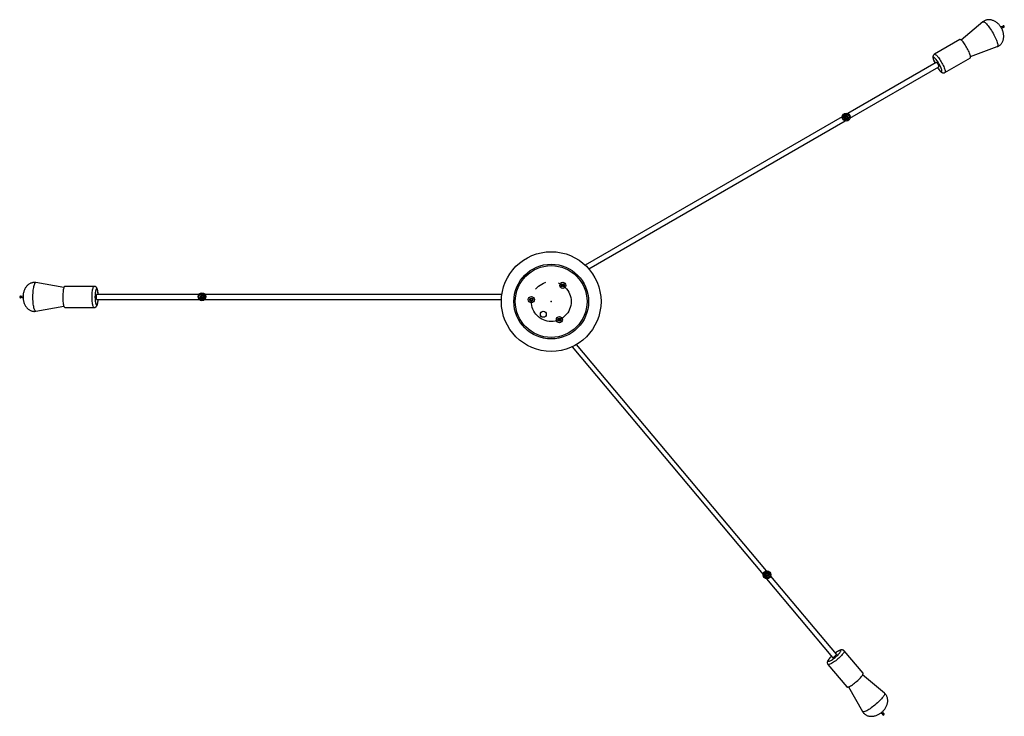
# Model space of a CAD drawing. Header units: millimetres. Extents: x 409 to 1061, y 280 to 705.
# Tile 8 of 10: x 598 to 796, y 565 to 705. Entities that reach past the tile are written whole.
import ezdxf

# ---------------------------------------------------------------- set-up
doc = ezdxf.new("R2010")
doc.units = ezdxf.units.MM
doc.header["$PDSIZE"] = -1
doc.linetypes.add('CENTERX2', pattern=[20.32, 12.7, -2.54, 2.54, -2.54])

msp = doc.modelspace()

# ---------------------------------------------------------------- linework, layer by layer
at = {"color": 7, "linetype": 'Continuous', "lineweight": 25}
for p, q in [((791.31, 704.1), (786.94, 700.43)), ((795.25, 703.15), (794.89, 703.07)), ((795.07, 702.75), (795.32, 703.02)), ((786.65, 700.55), (781.55, 697.61)), ((788.82, 697.18), (794.18, 699.13)), ((781.94, 695.96), (764.19, 685.71)), ((783.68, 693.93), (788.77, 696.87)), ((764.61, 684.79), (782.44, 695.09)), ((763.05, 685.05), (711.47, 655.27)), ((712.18, 654.52), (763.63, 684.23)), ((606.79, 650.78), (601.17, 651.78)), ((612.86, 651.03), (606.99, 651.03)), ((598.58, 649.09), (598.24, 648.98)), ((598.24, 648.83), (598.58, 648.73)), ((633.87, 649.41), (613.35, 649.41)), ((613.35, 648.41), (633.92, 648.41)), ((635.1, 648.41), (694.63, 648.41)), ((694.72, 649.41), (635.16, 649.41)), ((601.17, 646.04), (606.79, 647.03)), ((606.99, 646.78), (612.86, 646.78)), ((708.81, 638.9), (747.16, 593.19)), ((747.85, 593.93), (709.71, 639.38)), ((747.86, 592.35), (761.11, 576.57)), ((761.88, 577.21), (748.71, 592.9)), ((767.22, 573.38), (763.44, 577.88)), ((760.18, 575.15), (763.96, 570.64)), ((771.53, 569.4), (767.15, 573.06)), ((764.28, 570.65), (767.13, 565.71)), ((770.85, 565.46), (771.15, 565.26)), ((771.27, 565.36), (771.13, 565.69))]:
    msp.add_line(p, q, dxfattribs=at)
at = {"color": 8, "linetype": 'Continuous', "lineweight": 25, "flags": 128}
for points in [[(791.31, 704.1), (791.35, 704.13), (791.42, 704.13), (791.51, 704.1), (791.61, 704.04), (791.73, 703.96), (791.86, 703.84), (792.01, 703.69), (792.16, 703.52), (792.32, 703.33), (792.48, 703.11), (792.65, 702.87), (792.82, 702.62), (792.99, 702.36), (793.16, 702.09), (793.32, 701.81), (793.48, 701.53), (793.62, 701.25), (793.76, 700.97)], [(793.76, 700.97), (793.88, 700.7), (793.99, 700.45), (794.08, 700.21), (794.16, 699.99), (794.22, 699.78), (794.26, 699.61), (794.28, 699.45), (794.28, 699.33), (794.27, 699.23), (794.23, 699.16), (794.18, 699.13)], [(782.61, 694.37), (782.72, 694.26), (782.81, 694.18), (782.89, 694.13), (782.96, 694.11), (783.01, 694.12), (783.04, 694.16), (783.05, 694.23), (783.05, 694.34), (783.02, 694.47), (782.98, 694.62), (782.91, 694.79), (782.84, 694.98), (782.74, 695.18), (782.64, 695.39), (782.52, 695.6), (782.4, 695.81), (782.28, 696.01), (782.15, 696.21), (782.02, 696.38), (781.9, 696.54), (781.78, 696.68), (781.67, 696.79), (781.58, 696.87), (781.49, 696.92), (781.43, 696.94), (781.38, 696.93), (781.35, 696.89), (781.33, 696.81), (781.34, 696.71), (781.37, 696.58), (781.41, 696.43), (781.47, 696.26), (781.55, 696.07), (781.64, 695.87), (781.68, 695.8)], [(781.55, 697.61), (781.59, 697.62), (781.66, 697.61), (781.74, 697.57), (781.84, 697.5), (781.95, 697.4), (782.08, 697.28), (782.21, 697.12), (782.35, 696.95), (782.49, 696.75), (782.64, 696.54), (782.79, 696.31), (782.93, 696.07), (783.07, 695.83), (783.2, 695.59), (783.32, 695.35), (783.43, 695.12), (783.52, 694.9), (783.6, 694.69), (783.67, 694.51), (783.71, 694.34), (783.74, 694.2), (783.74, 694.08), (783.73, 694), (783.7, 693.94), (783.68, 693.93)], [(600.62, 649.97), (600.64, 650.26), (600.68, 650.54), (600.72, 650.79), (600.76, 651.03), (600.81, 651.23), (600.86, 651.4), (600.92, 651.55), (600.98, 651.66), (601.05, 651.73), (601.11, 651.77), (601.17, 651.78)], [(612.86, 646.78), (612.83, 646.79), (612.78, 646.83), (612.72, 646.91), (612.67, 647.02), (612.62, 647.16), (612.58, 647.33), (612.54, 647.53), (612.51, 647.75), (612.48, 648), (612.46, 648.25), (612.45, 648.52), (612.44, 648.8), (612.44, 649.08), (612.45, 649.35), (612.46, 649.62), (612.49, 649.88), (612.51, 650.11), (612.55, 650.33), (612.59, 650.53), (612.63, 650.69), (612.68, 650.83), (612.73, 650.93), (612.79, 651), (612.84, 651.03), (612.86, 651.03)], [(613.57, 650.11), (613.53, 650.26), (613.49, 650.38), (613.45, 650.47), (613.4, 650.52), (613.35, 650.53), (613.3, 650.51), (613.25, 650.45), (613.21, 650.36), (613.17, 650.24), (613.13, 650.08), (613.1, 649.9), (613.07, 649.7), (613.05, 649.48), (613.04, 649.25), (613.03, 649.01), (613.03, 648.76), (613.04, 648.52), (613.05, 648.29), (613.08, 648.08), (613.1, 647.88), (613.14, 647.7), (613.17, 647.55), (613.22, 647.43), (613.26, 647.35), (613.31, 647.3), (613.36, 647.28), (613.41, 647.3), (613.45, 647.36), (613.5, 647.45), (613.54, 647.58), (613.58, 647.73), (613.61, 647.91), (613.64, 648.11), (613.66, 648.33), (613.66, 648.41)], [(601.17, 646.04), (601.12, 646.04), (601.06, 646.07), (601, 646.14), (600.94, 646.24), (600.88, 646.37), (600.82, 646.54), (600.77, 646.74), (600.73, 646.96), (600.69, 647.21), (600.65, 647.48), (600.62, 647.77), (600.6, 648.08), (600.58, 648.39), (600.58, 648.71), (600.58, 649.03), (600.58, 649.35), (600.6, 649.67), (600.62, 649.97)], [(763.44, 577.88), (763.45, 577.85), (763.46, 577.78), (763.43, 577.69), (763.38, 577.58), (763.3, 577.45), (763.2, 577.31), (763.07, 577.15), (762.92, 576.98), (762.75, 576.81), (762.57, 576.62), (762.37, 576.44), (762.16, 576.26), (761.95, 576.08), (761.74, 575.91), (761.52, 575.75), (761.31, 575.6), (761.11, 575.47), (760.92, 575.36), (760.75, 575.26), (760.59, 575.19), (760.46, 575.14), (760.34, 575.11), (760.26, 575.11), (760.2, 575.13), (760.18, 575.15)], [(760.43, 576.28), (760.34, 576.16), (760.28, 576.05), (760.24, 575.96), (760.23, 575.89), (760.25, 575.84), (760.3, 575.82), (760.37, 575.82), (760.47, 575.84), (760.6, 575.89), (760.74, 575.96), (760.9, 576.05), (761.07, 576.16), (761.25, 576.29), (761.44, 576.43), (761.63, 576.58), (761.81, 576.73), (761.99, 576.89), (762.16, 577.05), (762.31, 577.21), (762.45, 577.36), (762.56, 577.5), (762.65, 577.62), (762.71, 577.73), (762.75, 577.82), (762.76, 577.89), (762.74, 577.94), (762.69, 577.96), (762.61, 577.96), (762.52, 577.93), (762.39, 577.89), (762.25, 577.82), (762.09, 577.73), (761.92, 577.62), (761.74, 577.49), (761.68, 577.45)], [(771.53, 569.4), (771.56, 569.37), (771.57, 569.3), (771.56, 569.2), (771.52, 569.09), (771.45, 568.96), (771.36, 568.81), (771.24, 568.64), (771.1, 568.46), (770.94, 568.27), (770.75, 568.07), (770.55, 567.86), (770.33, 567.65), (770.1, 567.44), (769.86, 567.23), (769.61, 567.02), (769.36, 566.82), (769.11, 566.63), (768.87, 566.45)], [(768.87, 566.45), (768.63, 566.28), (768.39, 566.13), (768.17, 565.99), (767.97, 565.88), (767.78, 565.79), (767.61, 565.72), (767.46, 565.67), (767.34, 565.64), (767.24, 565.64), (767.17, 565.67), (767.13, 565.71)]]:
    msp.add_lwpolyline(points, dxfattribs=at)
at = {"color": 7, "linetype": 'Continuous', "lineweight": 25, "flags": 128}
for points in [[(788.77, 696.87), (788.79, 696.88), (788.82, 696.94), (788.83, 697.02), (788.83, 697.14), (788.8, 697.28), (788.76, 697.44), (788.69, 697.63), (788.61, 697.84), (788.52, 698.06), (788.41, 698.29), (788.29, 698.53), (788.16, 698.77), (788.02, 699.01), (787.88, 699.25), (787.73, 699.48), (787.59, 699.69), (787.44, 699.89), (787.3, 700.06), (787.17, 700.22), (787.04, 700.34), (786.93, 700.44), (786.83, 700.51), (786.75, 700.55), (786.68, 700.56), (786.65, 700.55)], [(782.44, 695.09), (782.45, 695.1), (782.46, 695.14), (782.45, 695.2), (782.42, 695.3), (782.37, 695.4), (782.31, 695.52), (782.24, 695.64), (782.17, 695.75), (782.1, 695.84), (782.04, 695.91), (781.98, 695.95), (781.95, 695.96), (781.94, 695.96)], [(763.99, 684.86), (763.93, 684.82), (763.88, 684.8), (763.8, 684.8), (763.73, 684.83), (763.67, 684.89), (763.64, 684.96), (763.64, 685.04), (763.67, 685.11), (763.73, 685.17), (763.8, 685.2), (763.88, 685.19), (763.95, 685.16), (764.01, 685.11), (764.04, 685.03), (764.04, 684.96), (764.01, 684.89), (763.99, 684.86), (763.99, 684.86)], [(606.99, 651.03), (606.96, 651.03), (606.91, 651), (606.86, 650.93), (606.8, 650.83), (606.75, 650.69), (606.71, 650.53), (606.67, 650.33), (606.64, 650.11), (606.61, 649.88), (606.59, 649.62), (606.57, 649.35), (606.56, 649.08), (606.56, 648.8), (606.57, 648.52), (606.58, 648.25), (606.6, 648), (606.63, 647.75), (606.66, 647.53), (606.7, 647.33), (606.74, 647.16), (606.79, 647.02), (606.84, 646.91), (606.9, 646.83), (606.95, 646.79), (606.99, 646.78)], [(613.35, 649.41), (613.35, 649.41), (613.32, 649.38), (613.3, 649.31), (613.28, 649.22), (613.26, 649.1), (613.26, 648.97), (613.26, 648.83), (613.26, 648.7), (613.28, 648.59), (613.3, 648.49), (613.32, 648.43), (613.35, 648.41), (613.35, 648.41)], [(634.45, 649.13), (634.52, 649.14), (634.58, 649.13), (634.65, 649.09), (634.69, 649.03), (634.71, 648.95), (634.7, 648.88), (634.66, 648.81), (634.6, 648.76), (634.52, 648.74), (634.44, 648.75), (634.38, 648.79), (634.33, 648.86), (634.31, 648.93), (634.32, 649.01), (634.36, 649.08), (634.42, 649.12), (634.45, 649.13), (634.45, 649.13)], [(747.84, 592.98), (747.8, 593.02), (747.77, 593.07), (747.75, 593.15), (747.77, 593.23), (747.82, 593.29), (747.88, 593.33), (747.96, 593.34), (748.04, 593.33), (748.1, 593.28), (748.14, 593.21), (748.15, 593.14), (748.13, 593.06), (748.09, 593), (748.02, 592.96), (747.94, 592.94), (747.87, 592.96), (747.84, 592.98), (747.84, 592.98)], [(761.11, 576.57), (761.12, 576.56), (761.16, 576.56), (761.22, 576.58), (761.31, 576.63), (761.41, 576.69), (761.51, 576.77), (761.62, 576.86), (761.71, 576.95), (761.79, 577.04), (761.85, 577.11), (761.88, 577.17), (761.88, 577.21), (761.88, 577.21)], [(763.96, 570.64), (763.98, 570.63), (764.04, 570.61), (764.12, 570.61), (764.23, 570.64), (764.37, 570.69), (764.53, 570.76), (764.7, 570.85), (764.89, 570.97), (765.09, 571.1), (765.3, 571.25), (765.51, 571.41), (765.73, 571.58), (765.94, 571.75), (766.15, 571.94), (766.35, 572.12), (766.53, 572.3), (766.7, 572.48), (766.85, 572.65), (766.98, 572.81), (767.08, 572.95), (767.16, 573.08), (767.21, 573.19), (767.24, 573.28), (767.23, 573.35), (767.22, 573.38)]]:
    msp.add_lwpolyline(points, dxfattribs=at)
at = {"color": 7, "linetype": 'Continuous', "lineweight": 25}
for centre, radius in [((763.84, 685), 0.795), ((763.84, 685), 0.307), ((763.84, 685), 0.257), ((704.62, 647.98), 10), ((704.62, 647.98), 7.5), ((704.62, 647.98), 7.2), ((706.95, 651.23), 0.61), ((706.95, 651.23), 0.311), ((706.95, 651.23), 0.2), ((634.51, 648.94), 0.795), ((634.51, 648.94), 0.308), ((634.51, 648.94), 0.257), ((700.64, 648.37), 0.61), ((700.64, 648.37), 0.311), ((700.64, 648.37), 0.2), ((703.04, 645.43), 0.6), ((706.27, 644.34), 0.61), ((706.27, 644.34), 0.311), ((706.27, 644.34), 0.2), ((747.95, 593.14), 0.795), ((747.95, 593.14), 0.308), ((747.95, 593.14), 0.257)]:
    msp.add_circle(centre, radius, dxfattribs=at)
at = {"color": 7, "linetype": 'Continuous'}
for centre, radius in [((763.84, 685), 0.6), ((706.95, 651.23), 0.61), ((634.51, 648.94), 0.6), ((700.64, 648.37), 0.61), ((700.64, 648.37), 0.61), ((703.04, 645.43), 0.6), ((706.27, 644.34), 0.61), ((747.95, 593.14), 0.6)]:
    msp.add_circle(centre, radius, dxfattribs=at)
at = {"color": 7, "linetype": 'CENTERX2'}
msp.add_circle((704.62, 647.98), 4, dxfattribs=at)
at = {"color": 7, "linetype": 'Continuous', "lineweight": 25}
for centre, radius, start, end in [((795.42, 703.16), 0.173, 236.8586, 183.1414), ((795.15, 703.01), 0.173, 19.2316, 55.2517), ((795.25, 703.02), 0.0705, 353.5805, 35.4452), ((763.84, 685), 0.2, 316.5487, 140.2999), ((598.09, 648.91), 0.173, 26.8586, 333.1414), ((598.29, 648.94), 0.0705, 143.5805, 185.4452), ((598.39, 648.9), 0.173, 169.2316, 205.2517), ((634.51, 648.94), 0.2, 106.5487, 290.2999), ((747.95, 593.14), 0.2, 236.5487, 60.2999), ((771.31, 565.19), 0.173, 156.8586, 103.1414), ((771.15, 565.33), 0.0705, 273.5805, 315.4452), ((771.11, 565.43), 0.173, 299.2316, 335.2517)]:
    msp.add_arc(centre, radius, start, end, dxfattribs=at)
at = {"color": 8, "linetype": 'Continuous', "lineweight": 25}
for centre, start, end in [((786.29, 697.63), 213.2291, 221.5215), ((608.75, 649.13), 3.2291, 11.5215), ((764.28, 573.22), 133.2291, 141.5215)]:
    msp.add_arc(centre, 4.92, start, end, dxfattribs=at)
at = {"color": 7, "linetype": 'Continuous'}
for centre, radius, start, end in [((763.82, 684.98), 0.447, 56.8881, 209.8935), ((763.82, 685), 0.448, 211.72, 345.2876), ((634.53, 648.95), 0.447, 206.8848, 359.8942), ((634.53, 648.93), 0.448, 1.7248, 135.285), ((747.95, 593.17), 0.448, 131.724, 265.2869), ((747.93, 593.16), 0.447, 336.8829, 129.8933)]:
    msp.add_arc(centre, radius, start, end, dxfattribs=at)
at = {"color": 7, "linetype": 'Continuous', "lineweight": 25}
for points, knots in [([(794.99, 702.91), (794.93, 703.01), (794.85, 703.15), (794.7, 703.35), (794.55, 703.53), (794.36, 703.72), (794.14, 703.92), (793.9, 704.09), (793.65, 704.24), (793.38, 704.36), (793.11, 704.45), (792.85, 704.51), (792.58, 704.54), (792.33, 704.53), (792.08, 704.49), (791.85, 704.42), (791.63, 704.32), (791.45, 704.22), (791.35, 704.13), (791.31, 704.1)], [0, 0, 0, 0, 0.076955, 0.111189, 0.169172, 0.231691, 0.298449, 0.366488, 0.434081, 0.500224, 0.564411, 0.626452, 0.686383, 0.7444, 0.800821, 0.856054, 0.910571, 0.96488, 1, 1, 1, 1]), ([(794.18, 699.13), (794.18, 699.13), (794.26, 699.15), (794.41, 699.22), (794.61, 699.35), (794.8, 699.5), (794.96, 699.68), (795.11, 699.88), (795.24, 700.1), (795.34, 700.35), (795.41, 700.61), (795.46, 700.89), (795.47, 701.19), (795.46, 701.51), (795.41, 701.82), (795.34, 702.12), (795.25, 702.38), (795.14, 702.64), (795.05, 702.81), (794.99, 702.91)], [0, 0, 0, 0, 0.002059, 0.056559, 0.110851, 0.165423, 0.220649, 0.277018, 0.334979, 0.394928, 0.457201, 0.522079, 0.589814, 0.660721, 0.735452, 0.804992, 0.873051, 0.919487, 1, 1, 1, 1]), ([(781.56, 697.61), (781.54, 697.6), (781.48, 697.57), (781.41, 697.49), (781.34, 697.39), (781.29, 697.29), (781.27, 697.18), (781.26, 697.07), (781.26, 696.94), (781.28, 696.79), (781.33, 696.62), (781.39, 696.43), (781.46, 696.24), (781.55, 696.03), (781.62, 695.88), (781.66, 695.8), (781.67, 695.8)], [0, 0, 0, 0, 0.02841, 0.087084, 0.142997, 0.198441, 0.255904, 0.318918, 0.393332, 0.488783, 0.594205, 0.692095, 0.794587, 0.893137, 0.98959, 1, 1, 1, 1]), ([(782.17, 694.93), (782.2, 694.89), (782.27, 694.78), (782.38, 694.62), (782.51, 694.45), (782.61, 694.34), (782.65, 694.29), (782.66, 694.28)], [0, 0, 0, 0, 0.174408, 0.431108, 0.691056, 0.94881, 1, 1, 1, 1]), ([(782.66, 694.28), (782.68, 694.25), (782.75, 694.18), (782.87, 694.07), (783, 693.97), (783.13, 693.91), (783.24, 693.87), (783.36, 693.85), (783.48, 693.85), (783.59, 693.88), (783.65, 693.92), (783.68, 693.93)], [0, 0, 0, 0, 0.081947, 0.255602, 0.446364, 0.557874, 0.6589, 0.753828, 0.846119, 0.937508, 1, 1, 1, 1]), ([(763.69, 685.13), (763.67, 685.11), (763.65, 685.08), (763.63, 685.02), (763.63, 684.95), (763.65, 684.88), (763.69, 684.84), (763.71, 684.82), (763.72, 684.82)], [0, 0, 0, 0, 0.15494, 0.343958, 0.542348, 0.744029, 0.945672, 1, 1, 1, 1]), ([(763.72, 684.82), (763.74, 684.81), (763.78, 684.79), (763.86, 684.78), (763.93, 684.81), (763.97, 684.84), (763.98, 684.86), (763.99, 684.86)], [0, 0, 0, 0, 0.246231, 0.492464, 0.738958, 0.97308, 1, 1, 1, 1]), ([(601.17, 651.78), (601.17, 651.78), (601.09, 651.8), (600.93, 651.81), (600.69, 651.81), (600.45, 651.77), (600.22, 651.7), (599.99, 651.6), (599.77, 651.47), (599.56, 651.3), (599.37, 651.11), (599.18, 650.89), (599.02, 650.64), (598.88, 650.36), (598.76, 650.06), (598.67, 649.76), (598.62, 649.5), (598.58, 649.21), (598.58, 649.03), (598.58, 648.91)], [0, 0, 0, 0, 0.002059, 0.056559, 0.110851, 0.165423, 0.220649, 0.277018, 0.334979, 0.394928, 0.457201, 0.522079, 0.589814, 0.660721, 0.735452, 0.804992, 0.873051, 0.919487, 1, 1, 1, 1]), ([(613.57, 650.22), (613.56, 650.25), (613.54, 650.35), (613.49, 650.5), (613.43, 650.65), (613.36, 650.77), (613.28, 650.86), (613.19, 650.94), (613.08, 651), (612.97, 651.03), (612.89, 651.03), (612.87, 651.03)], [0, 0, 0, 0, 0.081947, 0.255602, 0.446364, 0.557874, 0.6589, 0.753828, 0.846119, 0.937508, 1, 1, 1, 1]), ([(598.58, 648.91), (598.58, 648.79), (598.58, 648.63), (598.61, 648.38), (598.65, 648.16), (598.72, 647.89), (598.81, 647.62), (598.93, 647.34), (599.08, 647.08), (599.24, 646.85), (599.43, 646.64), (599.63, 646.45), (599.85, 646.3), (600.07, 646.18), (600.31, 646.09), (600.54, 646.03), (600.78, 646), (600.99, 646.01), (601.12, 646.03), (601.17, 646.04)], [0, 0, 0, 0, 0.0769553, 0.1111887, 0.169172, 0.2316909, 0.2984492, 0.366488, 0.4340807, 0.5002243, 0.5644105, 0.6264522, 0.6863834, 0.7444002, 0.8008209, 0.856054, 0.9105709, 0.9648802, 1, 1, 1, 1]), ([(612.86, 646.79), (612.89, 646.79), (612.95, 646.78), (613.05, 646.81), (613.16, 646.86), (613.25, 646.93), (613.33, 647.01), (613.4, 647.1), (613.46, 647.22), (613.51, 647.36), (613.56, 647.53), (613.6, 647.72), (613.63, 647.92), (613.66, 648.15), (613.67, 648.31), (613.67, 648.4), (613.67, 648.41)], [0, 0, 0, 0, 0.02841, 0.087084, 0.142997, 0.198441, 0.255904, 0.318918, 0.393332, 0.488783, 0.594205, 0.692095, 0.794587, 0.893137, 0.98959, 1, 1, 1, 1]), ([(613.67, 649.41), (613.67, 649.46), (613.66, 649.59), (613.64, 649.79), (613.61, 650), (613.59, 650.14), (613.57, 650.21), (613.57, 650.22)], [0, 0, 0, 0, 0.174408, 0.431108, 0.691056, 0.94881, 1, 1, 1, 1]), ([(634.71, 649.04), (634.7, 649.06), (634.67, 649.1), (634.6, 649.14), (634.53, 649.15), (634.48, 649.14), (634.46, 649.13), (634.45, 649.13)], [0, 0, 0, 0, 0.246231, 0.492464, 0.738958, 0.97308, 1, 1, 1, 1]), ([(634.58, 648.75), (634.6, 648.76), (634.64, 648.78), (634.68, 648.82), (634.72, 648.88), (634.73, 648.95), (634.72, 649.01), (634.71, 649.03), (634.71, 649.04)], [0, 0, 0, 0, 0.15494, 0.343958, 0.542348, 0.744029, 0.945672, 1, 1, 1, 1]), ([(747.75, 593.23), (747.75, 593.21), (747.73, 593.16), (747.75, 593.09), (747.78, 593.03), (747.82, 592.99), (747.84, 592.98), (747.84, 592.98)], [0, 0, 0, 0, 0.246231, 0.492464, 0.738958, 0.97308, 1, 1, 1, 1]), ([(748.05, 593.32), (748.04, 593.33), (748, 593.35), (747.94, 593.35), (747.87, 593.34), (747.81, 593.31), (747.77, 593.27), (747.75, 593.24), (747.75, 593.23)], [0, 0, 0, 0, 0.15494, 0.343958, 0.542348, 0.744029, 0.945672, 1, 1, 1, 1]), ([(763.43, 577.88), (763.42, 577.89), (763.38, 577.94), (763.29, 578.01), (763.18, 578.06), (763.07, 578.08), (762.96, 578.09), (762.85, 578.08), (762.73, 578.05), (762.58, 578), (762.42, 577.93), (762.25, 577.84), (762.07, 577.73), (761.88, 577.61), (761.75, 577.51), (761.68, 577.46), (761.67, 577.46)], [0, 0, 0, 0, 0.02841, 0.087084, 0.142997, 0.198441, 0.255904, 0.318918, 0.393332, 0.488783, 0.594205, 0.692095, 0.794587, 0.893137, 0.98959, 1, 1, 1, 1]), ([(760.35, 576.21), (760.33, 576.18), (760.27, 576.1), (760.18, 575.97), (760.11, 575.83), (760.06, 575.69), (760.05, 575.57), (760.05, 575.45), (760.07, 575.33), (760.12, 575.23), (760.17, 575.17), (760.18, 575.15)], [0, 0, 0, 0, 0.081947, 0.255602, 0.446364, 0.557874, 0.6589, 0.753828, 0.846119, 0.937508, 1, 1, 1, 1]), ([(760.91, 576.81), (760.87, 576.78), (760.77, 576.69), (760.63, 576.54), (760.49, 576.39), (760.4, 576.28), (760.36, 576.22), (760.35, 576.21)], [0, 0, 0, 0, 0.174408, 0.431108, 0.691056, 0.94881, 1, 1, 1, 1]), ([(770.99, 565.57), (771.08, 565.64), (771.2, 565.75), (771.37, 565.93), (771.52, 566.11), (771.68, 566.33), (771.83, 566.58), (771.96, 566.84), (772.07, 567.12), (772.14, 567.4), (772.18, 567.68), (772.19, 567.96), (772.17, 568.22), (772.12, 568.47), (772.04, 568.71), (771.93, 568.92), (771.8, 569.12), (771.66, 569.28), (771.56, 569.37), (771.52, 569.4)], [0, 0, 0, 0, 0.0769553, 0.1111887, 0.169172, 0.2316909, 0.2984492, 0.366488, 0.4340807, 0.5002243, 0.5644105, 0.6264522, 0.6863834, 0.7444002, 0.8008209, 0.856054, 0.9105709, 0.9648802, 1, 1, 1, 1]), ([(767.12, 565.71), (767.13, 565.71), (767.16, 565.64), (767.26, 565.5), (767.42, 565.32), (767.6, 565.17), (767.8, 565.03), (768.02, 564.92), (768.27, 564.84), (768.52, 564.78), (768.8, 564.76), (769.08, 564.76), (769.38, 564.8), (769.69, 564.86), (769.99, 564.96), (770.28, 565.09), (770.51, 565.22), (770.75, 565.38), (770.9, 565.49), (770.99, 565.57)], [0, 0, 0, 0, 0.002059, 0.056559, 0.110851, 0.165423, 0.220649, 0.277018, 0.334979, 0.394928, 0.457201, 0.522079, 0.589814, 0.660721, 0.735452, 0.804992, 0.873051, 0.919487, 1, 1, 1, 1])]:
    msp.add_open_spline(points, degree=3, knots=knots, dxfattribs=at)
at = {"color": 7, "linetype": 'Continuous'}
msp.add_point((704.62, 647.98), dxfattribs=at)

doc.saveas('drawing.dxf')
